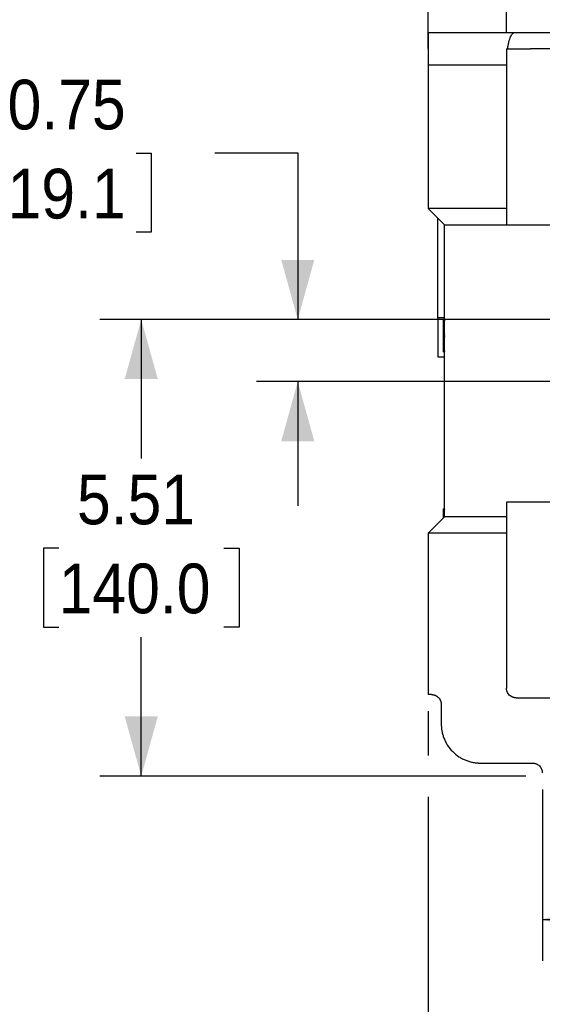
# Model space of a CAD drawing. Header units: inches. Extents: x 0 to 68, y 0 to 44.
# Tile 20 of 27: x 26 to 32.4, y 25.9 to 37.8. Entities that reach past the tile are written whole.
import ezdxf

# ---------------------------------------------------------------- set-up
doc = ezdxf.new("R2010")
doc.units = ezdxf.units.IN
doc.header["$LTSCALE"] = 4
doc.header["$MEASUREMENT"] = 0
doc.linetypes.add('SLD-Solid', pattern=[0])
doc.layers.add('DIMENSIONS', color=140, linetype='SLD-Solid', lineweight=25)
doc.styles.add('SLDTEXTSTYLE0', font='GOTHIC.TTF', dxfattribs={"width": 0.913})
doc.dimstyles.new('SLDDIMSTYLE0', dxfattribs={"dimtxt": 0.6, "dimasz": 0.72, "dimexe": 0, "dimexo": 0.0625, "dimgap": 0.15, "dimtad": 0, "dimtih": 1, "dimtoh": 1, "dimrnd": 1e-09, "dimzin": 12, "dimdsep": 46, "dimtxsty": 'SLDTEXTSTYLE0', "dimsah": 1, "dimcen": 0.09, "dimadec": 0, "dimazin": 3, "dimtfac": 1, "dimtofl": 0, "dimtmove": 0, "dimatfit": 3, "dimfxl": 0, "dimfrac": 2, "dimtolj": 1, "dimtzin": 12, "dimarcsym": 0})
doc.dimstyles.new('SLDDIMSTYLE3', dxfattribs={"dimtxt": 0.6, "dimasz": 0.72, "dimexe": 0, "dimexo": 0.0625, "dimgap": 0.15, "dimtad": 0, "dimtih": 1, "dimtoh": 1, "dimrnd": 1e-09, "dimdsep": 46, "dimtxsty": 'SLDTEXTSTYLE0', "dimsah": 1, "dimcen": 0.09, "dimadec": 0, "dimazin": 2, "dimtfac": 1, "dimtmove": 0, "dimatfit": 0, "dimfxl": 0, "dimfrac": 2, "dimtolj": 1, "dimtzin": 12, "dimarcsym": 0})

# ---------------------------------------------------------------- blocks, each defined once
blk = doc.blocks.new('_D_9')
at = {"layer": 'DIMENSIONS'}
for p, q in [((30.974, 37.48), (30.974, 40.034)), ((31.919, 37.677), (31.919, 40.034)), ((26.733, 39.529), (26.551, 39.529)), ((26.551, 39.529), (26.551, 38.577)), ((28.285, 39.529), (28.468, 39.529)), ((28.468, 39.529), (28.468, 38.577)), ((30.974, 39.534), (28.994, 39.534)), ((31.919, 39.534), (33.419, 39.534)), ((26.551, 38.577), (26.733, 38.577)), ((28.468, 38.577), (28.285, 38.577))]:
    blk.add_line(p, q, dxfattribs=at)
for points in [[(30.974, 39.534), (30.254, 39.734), (30.254, 39.334)], [(31.919, 39.534), (32.639, 39.334), (32.639, 39.734)]]:
    blk.add_solid(points, dxfattribs=at)
at = {"layer": 'DIMENSIONS', "char_height": 0.6, "attachment_point": 1, "style": 'SLDTEXTSTYLE0'}
for s, insert in [('0.94', (26.733, 40.418)), ('24.0', (26.733, 39.343))]:
    blk.add_mtext(s, dxfattribs=dict(at, insert=insert))
blk = doc.blocks.new('_D_10')
at = {"layer": 'DIMENSIONS'}
for p, q in [((25.895, 36.215), (25.712, 36.215)), ((25.712, 36.215), (25.712, 35.262)), ((27.446, 36.215), (27.629, 36.215)), ((27.629, 36.215), (27.629, 35.262)), ((28.399, 36.219), (29.399, 36.219)), ((29.399, 36.219), (29.399, 34.209)), ((25.712, 35.262), (25.895, 35.262)), ((27.629, 35.262), (27.446, 35.262)), ((33.428, 34.209), (28.899, 34.209)), ((43.081, 33.459), (28.899, 33.459)), ((29.399, 33.459), (29.399, 31.959))]:
    blk.add_line(p, q, dxfattribs=at)
for points in [[(29.399, 34.209), (29.599, 34.929), (29.199, 34.929)], [(29.399, 33.459), (29.199, 32.739), (29.599, 32.739)]]:
    blk.add_solid(points, dxfattribs=at)
at = {"layer": 'DIMENSIONS', "char_height": 0.6, "attachment_point": 1, "style": 'SLDTEXTSTYLE0'}
for s, insert in [('0.75', (25.895, 37.103)), ('19.1', (25.895, 36.028))]:
    blk.add_mtext(s, dxfattribs=dict(at, insert=insert))
blk = doc.blocks.new('_D_11')
at = {"layer": 'DIMENSIONS'}
for p, q in [((34.317, 34.209), (27.009, 34.209)), ((27.509, 34.209), (27.509, 32.532)), ((26.512, 31.449), (26.329, 31.449)), ((26.329, 31.449), (26.329, 30.496)), ((28.507, 31.449), (28.69, 31.449)), ((28.69, 31.449), (28.69, 30.496)), ((26.329, 30.496), (26.512, 30.496)), ((28.69, 30.496), (28.507, 30.496)), ((27.509, 28.698), (27.509, 30.375)), ((32.152, 28.698), (27.009, 28.698))]:
    blk.add_line(p, q, dxfattribs=at)
for points in [[(27.509, 34.209), (27.309, 33.489), (27.709, 33.489)], [(27.509, 28.698), (27.709, 29.418), (27.309, 29.418)]]:
    blk.add_solid(points, dxfattribs=at)
at = {"layer": 'DIMENSIONS', "char_height": 0.6, "attachment_point": 1, "style": 'SLDTEXTSTYLE0'}
for s, insert in [('5.51', (26.733, 32.337)), ('140.0', (26.512, 31.263))]:
    blk.add_mtext(s, dxfattribs=dict(at, insert=insert))
blk = doc.blocks.new('_D_12')
at = {"layer": 'DIMENSIONS'}
for p, q in [((32.352, 28.537), (32.352, 26.468)), ((39.045, 28.498), (39.045, 26.468)), ((32.352, 26.968), (33.992, 26.968)), ((34.701, 26.964), (34.518, 26.964)), ((34.518, 26.964), (34.518, 26.011)), ((36.696, 26.964), (36.879, 26.964)), ((36.879, 26.964), (36.879, 26.011)), ((39.045, 26.968), (37.405, 26.968)), ((34.518, 26.011), (34.701, 26.011)), ((36.879, 26.011), (36.696, 26.011))]:
    blk.add_line(p, q, dxfattribs=at)
for points in [[(32.352, 26.968), (33.072, 26.768), (33.072, 27.168)], [(39.045, 26.968), (38.325, 27.168), (38.325, 26.768)]]:
    blk.add_solid(points, dxfattribs=at)
at = {"layer": 'DIMENSIONS', "char_height": 0.6, "attachment_point": 1, "style": 'SLDTEXTSTYLE0'}
for s, insert in [('6.69', (34.922, 27.852)), ('170.0', (34.701, 26.778))]:
    blk.add_mtext(s, dxfattribs=dict(at, insert=insert))
blk = doc.blocks.new('_D_13')
at = {"layer": 'DIMENSIONS'}
for p, q in [((30.974, 29.482), (30.974, 28.948)), ((30.974, 28.448), (30.974, 23.919)), ((39.045, 28.498), (39.045, 23.919)), ((30.974, 24.419), (33.303, 24.419)), ((34.012, 24.415), (33.829, 24.415)), ((33.829, 24.415), (33.829, 23.462)), ((36.007, 24.415), (36.19, 24.415)), ((36.19, 24.415), (36.19, 23.462)), ((39.045, 24.419), (36.716, 24.419)), ((33.829, 23.462), (34.012, 23.462)), ((36.19, 23.462), (36.007, 23.462))]:
    blk.add_line(p, q, dxfattribs=at)
for points in [[(30.974, 24.419), (31.694, 24.219), (31.694, 24.619)], [(39.045, 24.419), (38.325, 24.619), (38.325, 24.219)]]:
    blk.add_solid(points, dxfattribs=at)
at = {"layer": 'DIMENSIONS', "char_height": 0.6, "attachment_point": 1, "style": 'SLDTEXTSTYLE0'}
for s, insert in [('8.07', (34.233, 25.303)), ('205.0', (34.012, 24.229))]:
    blk.add_mtext(s, dxfattribs=dict(at, insert=insert))
blk = doc.blocks.new('_D_14')
at = {"layer": 'DIMENSIONS'}
for p, q in [((30.974, 29.482), (30.974, 28.948)), ((41.368, 28.891), (41.368, 26.478)), ((30.974, 28.448), (30.974, 21.164)), ((41.368, 25.978), (41.368, 21.164)), ((30.974, 21.664), (34.464, 21.664)), ((35.173, 21.659), (34.99, 21.659)), ((34.99, 21.659), (34.99, 20.707)), ((37.168, 21.659), (37.351, 21.659)), ((37.351, 21.659), (37.351, 20.707)), ((41.368, 21.664), (37.877, 21.664)), ((34.99, 20.707), (35.173, 20.707)), ((37.351, 20.707), (37.168, 20.707))]:
    blk.add_line(p, q, dxfattribs=at)
for points in [[(30.974, 21.664), (31.694, 21.464), (31.694, 21.864)], [(41.368, 21.664), (40.648, 21.864), (40.648, 21.464)]]:
    blk.add_solid(points, dxfattribs=at)
at = {"layer": 'DIMENSIONS', "char_height": 0.6, "attachment_point": 1, "style": 'SLDTEXTSTYLE0'}
for s, insert in [('10.39', (35.173, 22.548)), ('264.0', (35.173, 21.473))]:
    blk.add_mtext(s, dxfattribs=dict(at, insert=insert))
blk = doc.blocks.new('_D_17')
at = {"layer": 'DIMENSIONS'}
for p, q in [((30.974, 37.48), (30.974, 42.869)), ((44.832, 38.159), (44.832, 42.869)), ((30.974, 42.369), (36.196, 42.369)), ((36.905, 42.364), (36.723, 42.364)), ((36.723, 42.364), (36.723, 41.412)), ((38.9, 42.364), (39.083, 42.364)), ((39.083, 42.364), (39.083, 41.412)), ((44.832, 42.369), (39.61, 42.369)), ((36.723, 41.412), (36.905, 41.412)), ((39.083, 41.412), (38.9, 41.412))]:
    blk.add_line(p, q, dxfattribs=at)
for points in [[(30.974, 42.369), (31.694, 42.169), (31.694, 42.569)], [(44.832, 42.369), (44.112, 42.569), (44.112, 42.169)]]:
    blk.add_solid(points, dxfattribs=at)
at = {"layer": 'DIMENSIONS', "char_height": 0.6, "attachment_point": 1, "style": 'SLDTEXTSTYLE0'}
for s, insert in [('13.86', (36.905, 43.252)), ('352.0', (36.905, 42.178))]:
    blk.add_mtext(s, dxfattribs=dict(at, insert=insert))

msp = doc.modelspace()

# ---------------------------------------------------------------- linework, layer by layer
for p, q in [((30.974, 37.674), (32.021, 37.674)), ((32.021, 37.674), (32.637, 37.674)), ((32.123, 37.674), (32.123, 37.674)), ((31.919, 37.477), (31.932, 37.477)), ((31.932, 37.477), (32.209, 37.477)), ((34.904, 37.477), (32.209, 37.477)), ((31.919, 37.28), (30.974, 37.28)), ((30.974, 37.28), (30.974, 35.548)), ((31.919, 37.28), (31.919, 35.548)), ((31.919, 35.548), (30.974, 35.548)), ((30.974, 35.548), (31.171, 35.351)), ((31.919, 35.548), (31.919, 35.351)), ((31.092, 34.229), (31.092, 35.43)), ((31.171, 35.351), (31.919, 35.351)), ((31.171, 31.827), (31.171, 35.351)), ((31.919, 35.351), (32.771, 35.351)), ((31.171, 34.229), (31.092, 34.229)), ((31.157, 34.209), (31.172, 34.209)), ((31.171, 34.013), (31.156, 34.013)), ((31.092, 33.757), (31.171, 33.757)), ((32.553, 32.005), (31.919, 32.005)), ((31.919, 32.005), (31.919, 31.827)), ((31.157, 31.926), (31.172, 31.926)), ((31.171, 31.827), (30.974, 31.631)), ((31.919, 31.827), (31.171, 31.827)), ((31.919, 31.827), (31.919, 31.631)), ((30.974, 31.631), (30.974, 29.682)), ((31.919, 31.631), (30.974, 31.631)), ((31.919, 31.631), (31.919, 29.761)), ((31.013, 29.682), (30.974, 29.682)), ((32.037, 29.642), (33.927, 29.642)), ((31.131, 29.564), (31.131, 29.327)), ((31.604, 28.855), (32.234, 28.855))]:
    msp.add_line(p, q)
for points, knots in [([(30.974, 37.674), (30.974, 37.674), (30.974, 37.664), (30.974, 37.624), (30.974, 37.595), (30.974, 37.522), (30.974, 37.479), (30.974, 37.383), (30.974, 37.332), (30.974, 37.28)], [0, 0, 0, 0, 0.25, 0.25, 0.5, 0.5, 0.75, 0.75, 1, 1, 1, 1]), ([(31.932, 37.477), (31.933, 37.481), (31.934, 37.488), (31.936, 37.498), (31.938, 37.508), (31.939, 37.519), (31.942, 37.529), (31.944, 37.538), (31.946, 37.548), (31.95, 37.567), (31.958, 37.593), (31.969, 37.622), (31.981, 37.645), (31.991, 37.658), (31.999, 37.665), (32.003, 37.668), (32.008, 37.671), (32.014, 37.673), (32.018, 37.674), (32.021, 37.674)], [0, 0, 0, 0, 0.02941, 0.059096, 0.089059, 0.119301, 0.149822, 0.180624, 0.211708, 0.243075, 0.365974, 0.496698, 0.61735, 0.752155, 0.78853, 0.831502, 0.881071, 0.937237, 1, 1, 1, 1]), ([(31.919, 37.477), (31.919, 37.473), (31.919, 37.466), (31.919, 37.454), (31.919, 37.443), (31.919, 37.431), (31.919, 37.419), (31.919, 37.407), (31.919, 37.395), (31.919, 37.38), (31.919, 37.362), (31.919, 37.342), (31.919, 37.321), (31.919, 37.301), (31.919, 37.287), (31.919, 37.28)], [0, 0, 0, 0, 0.0627261, 0.1252539, 0.1876503, 0.2499825, 0.3123179, 0.3747241, 0.4372681, 0.5000168, 0.6002727, 0.7001232, 0.7998438, 0.899711, 1, 1, 1, 1]), ([(31.092, 34.229), (31.092, 34.167), (31.092, 34.105), (31.092, 33.991), (31.092, 33.939), (31.092, 33.851), (31.092, 33.816), (31.092, 33.769), (31.092, 33.757), (31.092, 33.757)], [0, 0, 0, 0, 0.25, 0.25, 0.5, 0.5, 0.75, 0.75, 1, 1, 1, 1]), ([(31.156, 34.206), (31.156, 34.206), (31.156, 34.211), (31.156, 34.194), (31.156, 34.154), (31.156, 34.088), (31.156, 34.038), (31.156, 34.013)], [0, 0, 0, 0, 0.0000683, 0.2500511, 0.500034, 0.7500171, 1, 1, 1, 1]), ([(31.171, 34.202), (31.164, 34.172), (31.151, 34.111), (31.164, 34.05), (31.171, 34.02)], [0, 0, 0, 0, 0.5021707, 1, 1, 1, 1]), ([(31.156, 34.013), (31.156, 33.987), (31.156, 33.937), (31.156, 33.872), (31.156, 33.831), (31.156, 33.814), (31.156, 33.819), (31.156, 33.819)], [0, 0, 0, 0, 0.249983, 0.499966, 0.749949, 0.999932, 1, 1, 1, 1]), ([(31.171, 34.005), (31.164, 33.975), (31.151, 33.914), (31.164, 33.853), (31.171, 33.823)], [0, 0, 0, 0, 0.502171, 1, 1, 1, 1]), ([(31.172, 33.816), (31.171, 33.816), (31.168, 33.816), (31.166, 33.816), (31.163, 33.816), (31.161, 33.816), (31.159, 33.816), (31.158, 33.816), (31.158, 33.816), (31.157, 33.816)], [0, 0, 0, 0, 0.131017, 0.258175, 0.381547, 0.501215, 0.670153, 0.836312, 1, 1, 1, 1]), ([(31.171, 31.919), (31.162, 31.888), (31.153, 31.854), (31.158, 31.82), (31.159, 31.816)], [0, 0, 0, 0, 0.891785, 1, 1, 1, 1]), ([(31.156, 31.923), (31.156, 31.92), (31.156, 31.914), (31.156, 31.872), (31.156, 31.831), (31.156, 31.813)], [0, 0, 0, 0, 0.3512274, 0.702551, 1, 1, 1, 1]), ([(32.037, 29.642), (32.035, 29.642), (32.03, 29.643), (32.024, 29.643), (32.018, 29.644), (32.012, 29.645), (32.005, 29.647), (31.999, 29.649), (31.988, 29.653), (31.971, 29.661), (31.953, 29.676), (31.937, 29.695), (31.928, 29.713), (31.923, 29.728), (31.921, 29.738), (31.919, 29.749), (31.919, 29.757), (31.919, 29.761)], [0, 0, 0, 0, 0.034551, 0.068855, 0.103013, 0.137124, 0.171291, 0.205614, 0.240191, 0.370053, 0.500029, 0.62989, 0.759866, 0.820149, 0.879905, 0.939676, 1, 1, 1, 1]), ([(31.013, 29.682), (31.015, 29.682), (31.02, 29.682), (31.026, 29.681), (31.032, 29.68), (31.038, 29.679), (31.045, 29.678), (31.051, 29.676), (31.062, 29.672), (31.079, 29.663), (31.097, 29.648), (31.113, 29.629), (31.122, 29.611), (31.127, 29.597), (31.129, 29.586), (31.131, 29.575), (31.131, 29.567), (31.131, 29.564)], [0, 0, 0, 0, 0.034551, 0.068855, 0.103013, 0.137124, 0.171291, 0.205614, 0.240191, 0.370053, 0.500029, 0.62989, 0.759866, 0.820149, 0.879905, 0.939676, 1, 1, 1, 1]), ([(31.131, 29.327), (31.131, 29.323), (31.131, 29.315), (31.132, 29.303), (31.133, 29.29), (31.134, 29.278), (31.135, 29.266), (31.137, 29.254), (31.141, 29.231), (31.149, 29.197), (31.164, 29.153), (31.184, 29.11), (31.216, 29.054), (31.267, 28.991), (31.33, 28.94), (31.386, 28.907), (31.429, 28.888), (31.473, 28.873), (31.51, 28.864), (31.539, 28.859), (31.561, 28.857), (31.582, 28.855), (31.597, 28.855), (31.604, 28.855)], [0, 0, 0, 0, 0.016677, 0.033328, 0.049962, 0.066591, 0.083228, 0.099883, 0.116567, 0.178316, 0.240093, 0.304416, 0.368767, 0.500003, 0.63124, 0.695563, 0.759914, 0.821663, 0.88344, 0.912605, 0.941713, 0.970824, 1, 1, 1, 1]), ([(32.234, 28.855), (32.236, 28.855), (32.24, 28.855), (32.246, 28.854), (32.253, 28.854), (32.259, 28.852), (32.265, 28.851), (32.271, 28.849), (32.283, 28.845), (32.299, 28.836), (32.318, 28.821), (32.333, 28.802), (32.342, 28.785), (32.347, 28.77), (32.35, 28.759), (32.351, 28.748), (32.352, 28.741), (32.352, 28.737)], [0, 0, 0, 0, 0.0345506, 0.0688551, 0.1030127, 0.1371244, 0.1712912, 0.2056137, 0.2401913, 0.3700531, 0.5000286, 0.6298904, 0.759866, 0.820149, 0.8799053, 0.9396756, 1, 1, 1, 1])]:
    msp.add_open_spline(points, degree=3, knots=knots)

# ---------------------------------------------------------------- dimensions: what is measured, and where the dimension line sits
at = {"layer": 'DIMENSIONS'}
for base, p1, p2, dimstyle, picture, middle in [((30.974, 42.369), (44.832, 37.959), (30.974, 37.28), 'SLDDIMSTYLE0', '_D_17', (37.903, 42.369)), ((31.9187, 39.534), (30.9738, 37.2803), (31.9187, 37.4771), 'SLDDIMSTYLE3', '_D_9', (27.5092, 39.534)), ((39.045, 24.419), (30.974, 29.682), (39.045, 28.698), 'SLDDIMSTYLE0', '_D_13', (35.009, 24.419)), ((41.368, 21.664), (30.974, 29.682), (41.368, 29.091), 'SLDDIMSTYLE0', '_D_14', (36.171, 21.664)), ((39.045, 26.968), (32.352, 28.737), (39.045, 28.698), 'SLDDIMSTYLE0', '_D_12', (35.698, 26.968))]:
    dim = msp.add_linear_dim(base=base, p1=p1, p2=p2, dimstyle=dimstyle, dxfattribs=at)
    dim.commit()
    dim.dimension.update_dxf_attribs({"geometry": picture, "text_midpoint": middle, "dimtype": 160})
for base, p1, p2, dimstyle, picture, middle in [((29.399, 33.459), (33.628, 34.209), (43.281, 33.459), 'SLDDIMSTYLE3', '_D_10', (29.399, 36.219)), ((27.509, 28.698), (34.517, 34.209), (32.352, 28.698), 'SLDDIMSTYLE0', '_D_11', (27.509, 31.453))]:
    dim = msp.add_linear_dim(base=base, p1=p1, p2=p2, angle=90, dimstyle=dimstyle, dxfattribs=at)
    dim.commit()
    dim.dimension.update_dxf_attribs({"geometry": picture, "text_midpoint": middle, "dimtype": 160})

doc.saveas('drawing.dxf')
